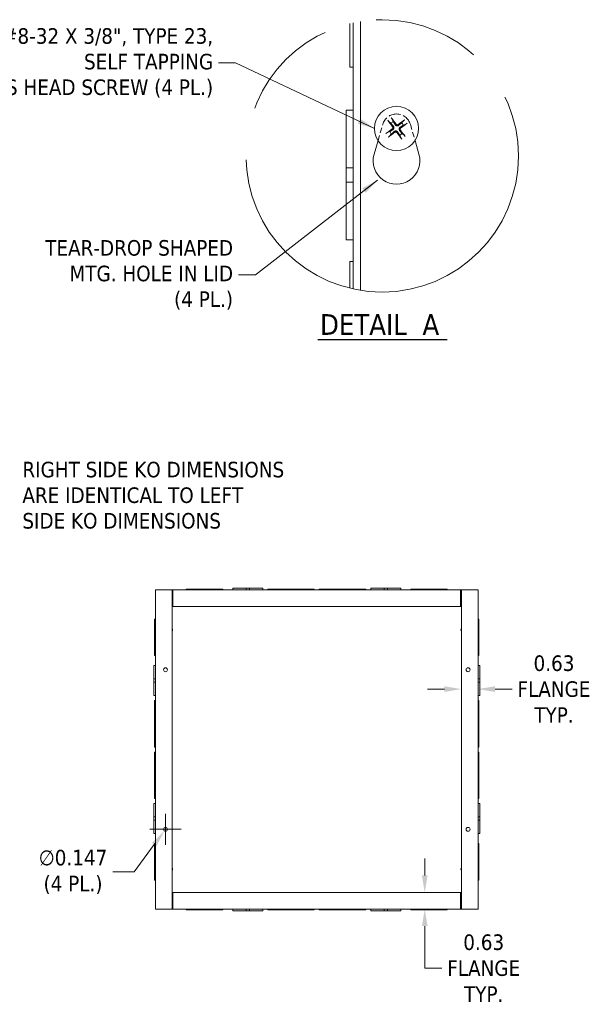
# Model space of a CAD drawing. Header units: inches. Extents: x 4 to 107, y 3 to 66.
# Tile 9 of 13: x 51 to 73, y 29 to 66. Entities that reach past the tile are written whole.
import ezdxf

# ---------------------------------------------------------------- set-up
doc = ezdxf.new("R2010")
doc.units = ezdxf.units.IN
doc.header["$LTSCALE"] = 6.5
doc.header["$MEASUREMENT"] = 0
doc.linetypes.add('DASHED', pattern=[0.2067, 0.1654, -0.0413])
doc.linetypes.add('DOUBLE_DASH_CHAIN', pattern=[1.2403, 0.6614, -0.0827, 0.1654, -0.0827, 0.1654, -0.0827])
doc.layers.get('0').update_dxf_attribs({"lineweight": 0})
for name, color, linetype, lineweight in [('Detail Boundary (ANSI)', 7, 'DOUBLE_DASH_CHAIN', 5), ('Dimension (ANSI)', 7, 'Continuous', 5), ('Hidden (ANSI)', 7, 'DASHED', 5), ('Symbol (ANSI)', 7, 'Continuous', 5), ('Visible (ANSI)', 7, 'Continuous', 5)]:
    doc.layers.add(name, color=color, linetype=linetype, lineweight=lineweight)
doc.styles.add('ROMANS', font='tahoma.ttf')
doc.styles.add('Text Style168', font='tahoma.ttf')
doc.dimstyles.new('Default (ANSI)', dxfattribs={"dimscale": 6.5, "dimtxt": 0.09, "dimasz": 0.098425, "dimexe": 0.125, "dimexo": 0.0625, "dimgap": 0.031496, "dimtad": 0, "dimtih": 1, "dimtoh": 1, "dimrnd": 1e-08, "dimzin": 0, "dimdsep": 46, "dimtxsty": 'ROMANS', "dimcen": 0.09, "dimdle": 0.393701, "dimclrd": 256, "dimclre": 256, "dimclrt": 256, "dimadec": 0, "dimazin": 0, "dimtfac": 1.111111, "dimtofl": 0, "dimtmove": 0, "dimatfit": 3, "dimfxl": 0, "dimtolj": 1, "dimtzin": 0, "dimlwd": -1, "dimlwe": -1, "dimarcsym": 0})
doc.dimstyles.new('Default (ANSI)$7', dxfattribs={"dimscale": 6.5, "dimtxt": 0.09, "dimasz": 0.098425, "dimexe": 0.125, "dimexo": 0.0625, "dimgap": 0.031496, "dimtad": 0, "dimtih": 1, "dimtoh": 1, "dimrnd": 1e-08, "dimzin": 0, "dimdsep": 46, "dimtxsty": 'ROMANS', "dimcen": 0.09, "dimdle": 0.393701, "dimclrd": 256, "dimclre": 256, "dimclrt": 256, "dimadec": 0, "dimazin": 0, "dimtfac": 1.111111, "dimtofl": 0, "dimtmove": 0, "dimatfit": 3, "dimfxl": 0, "dimtolj": 1, "dimtzin": 0, "dimlwd": -1, "dimlwe": -1, "dimarcsym": 0})

# ---------------------------------------------------------------- blocks, each defined once
blk = doc.blocks.new('*D19')
at = {"layer": 'Defpoints', "color": 0}
for p in [(67.671, 41.756), (68.296, 41.756), (67.671, 40.664)]:
    blk.add_point(p, dxfattribs=at)
at = {"layer": 'Dimension (ANSI)'}
for p, q in [((67.031, 40.664), (66.391, 40.664)), ((68.935, 40.664), (69.575, 40.664))]:
    blk.add_line(p, q, dxfattribs=at)
for points in [[(67.031, 40.77), (67.031, 40.557), (67.671, 40.664)], [(68.935, 40.77), (68.935, 40.557), (68.296, 40.664)]]:
    blk.add_solid(points, dxfattribs=at)
at = {"layer": 'Dimension (ANSI)', "insert": (71.151, 40.664), "char_height": 0.585, "attachment_point": 5, "style": 'ROMANS'}
blk.add_mtext('\\A1;0.63\\PFLANGE\\PTYP.', dxfattribs=at)
blk = doc.blocks.new('*D30')
at = {"layer": 'Defpoints', "color": 0}
for p in [(66.293, 33.017), (66.293, 33.017), (66.293, 32.392)]:
    blk.add_point(p, dxfattribs=at)
at = {"layer": 'Dimension (ANSI)'}
for p, q in [((66.293, 33.656), (66.293, 34.296)), ((66.293, 31.752), (66.293, 31.112)), ((66.293, 30.172), (66.293, 31.112)), ((66.933, 30.172), (66.293, 30.172))]:
    blk.add_line(p, q, dxfattribs=at)
for points in [[(66.187, 33.656), (66.4, 33.656), (66.293, 33.017)], [(66.187, 31.752), (66.4, 31.752), (66.293, 32.392)]]:
    blk.add_solid(points, dxfattribs=at)
at = {"layer": 'Dimension (ANSI)', "insert": (68.509, 30.172), "char_height": 0.585, "attachment_point": 5, "style": 'ROMANS'}
blk.add_mtext('\\A1;0.63\\PFLANGE\\PTYP.', dxfattribs=at)
blk = doc.blocks.new('2dTransSymbol1')
at = {"layer": 'Detail Boundary (ANSI)', "ltscale": 0.570209}
blk.add_circle((9.9529, 9.3406), 0.7879, dxfattribs=at)
blk = doc.blocks.new('*D33')
at = {"layer": 'Defpoints', "color": 0}
for p in [(56.502, 35.332), (56.589, 35.451)]:
    blk.add_point(p, dxfattribs=at)
at = {"layer": 'Dimension (ANSI)'}
for p, q in [((56.546, 34.807), (56.546, 35.977)), ((55.961, 35.392), (57.131, 35.392)), ((55.37, 33.788), (56.124, 34.816)), ((54.562, 33.788), (55.37, 33.788))]:
    blk.add_line(p, q, dxfattribs=at)
blk.add_solid([(56.038, 34.879), (56.21, 34.753), (56.502, 35.332)], dxfattribs=at)
at = {"layer": 'Dimension (ANSI)', "insert": (53.07, 33.788), "char_height": 0.585, "attachment_point": 5, "style": 'ROMANS'}
blk.add_mtext('\\A1;∅0.147\\P(4 PL.)', dxfattribs=at)

msp = doc.modelspace()

# ---------------------------------------------------------------- linework, layer by layer
at = {"layer": 'Hidden (ANSI)', "ltscale": 0.184955}
for p, q in [((64.5355, 61.2914), (64.7108, 61.8981)), ((65.7516, 61.8981), (65.9269, 61.2914))]:
    msp.add_line(p, q, dxfattribs=at)
at = {"layer": 'Hidden (ANSI)', "ltscale": 0.409258}
msp.add_arc((65.2312, 61.7477), 0.5417, 16.11583, 163.88417, dxfattribs=at)
at = {"layer": 'Symbol (ANSI)', "lineweight": 30}
msp.add_line((62.278, 53.8083), (67.1344, 53.8083), dxfattribs=at)
at = {"layer": 'Visible (ANSI)'}
for p, q in [((63.4708, 64.0552), (63.4708, 65.6873)), ((63.6062, 55.7094), (63.6062, 65.7187)), ((63.8771, 55.6581), (63.8771, 65.77)), ((63.6062, 64.0552), (63.4708, 64.0552)), ((63.3354, 60.2642), (63.3354, 62.4302)), ((63.6062, 62.4302), (63.3354, 62.4302)), ((64.9357, 62.0167), (65.0241, 61.9377)), ((65.1102, 62.0014), (65.0604, 62.1091)), ((65.5002, 62.0433), (65.4212, 61.9548)), ((65.4849, 61.8688), (65.5926, 61.9185)), ((64.9776, 61.6267), (64.8699, 61.5769)), ((64.9622, 61.4522), (65.0413, 61.5406)), ((65.3523, 61.4941), (65.402, 61.3864)), ((65.5268, 61.4787), (65.4384, 61.5578)), ((64.3861, 60.7742), (64.5355, 61.2914)), ((65.9269, 61.2914), (66.0763, 60.7742)), ((63.3354, 60.2642), (63.3354, 59.7216)), ((63.6062, 60.2642), (63.3354, 60.2642)), ((63.6062, 59.7216), (63.3354, 59.7216)), ((63.3354, 57.5552), (63.3354, 59.7216)), ((63.6062, 57.5552), (63.3354, 57.5552)), ((63.4708, 55.7407), (63.4708, 56.7427)), ((63.6062, 56.7427), (63.4708, 56.7427)), ((59.0757, 44.4541), (59.5757, 44.4541)), ((59.0757, 44.3916), (59.0757, 44.4541)), ((59.7007, 44.4541), (59.5757, 44.4541)), ((59.5757, 44.3916), (59.5757, 44.4541)), ((59.7007, 44.4541), (60.2007, 44.4541)), ((59.7007, 44.3916), (59.7007, 44.4541)), ((60.2007, 44.3916), (60.2007, 44.4541)), ((64.2657, 44.4541), (64.7657, 44.4541)), ((64.2657, 44.3916), (64.2657, 44.4541)), ((64.8907, 44.4541), (64.7657, 44.4541)), ((64.7657, 44.3916), (64.7657, 44.4541)), ((64.8907, 44.4541), (65.3907, 44.4541)), ((64.8907, 44.3916), (64.8907, 44.4541)), ((65.3907, 44.3916), (65.3907, 44.4541)), ((56.2644, 44.3916), (56.1707, 44.3916)), ((56.1707, 32.3916), (56.1707, 44.3916)), ((56.2644, 44.3916), (56.7957, 44.3916)), ((56.7957, 44.3916), (56.7957, 32.3916)), ((56.8267, 44.3916), (56.7957, 44.3916)), ((56.7957, 44.3291), (56.8267, 44.3291)), ((56.8267, 44.3291), (56.8267, 44.3916)), ((56.8267, 44.3916), (56.8269, 44.3916)), ((56.8269, 44.3291), (56.8267, 44.3291)), ((56.8269, 44.3916), (67.6394, 44.3916)), ((56.8269, 44.3916), (56.8269, 44.2978)), ((56.8269, 43.7666), (56.8269, 44.2978)), ((57.3257, 44.4228), (57.9507, 44.4228)), ((57.3257, 44.3916), (57.3257, 44.4228)), ((58.0757, 44.4228), (57.9507, 44.4228)), ((57.9507, 44.4228), (57.9507, 44.3916)), ((58.0757, 44.4228), (58.0757, 44.3916)), ((58.0757, 44.4228), (58.7007, 44.4228)), ((58.7007, 44.3916), (58.7007, 44.4228)), ((60.3882, 44.4228), (61.2007, 44.4228)), ((60.3882, 44.3916), (60.3882, 44.4228)), ((61.3257, 44.4228), (61.2007, 44.4228)), ((61.2007, 44.4228), (61.2007, 44.3916)), ((61.3257, 44.4228), (61.3257, 44.3916)), ((61.3257, 44.4228), (62.1382, 44.4228)), ((62.1382, 44.3916), (62.1382, 44.4228)), ((62.3282, 44.4228), (63.1407, 44.4228)), ((62.3282, 44.3916), (62.3282, 44.4228)), ((63.2657, 44.4228), (63.1407, 44.4228)), ((63.1407, 44.4228), (63.1407, 44.3916)), ((63.2657, 44.4228), (64.0782, 44.4228)), ((63.2657, 44.4228), (63.2657, 44.3916)), ((64.0782, 44.3916), (64.0782, 44.4228)), ((65.7657, 44.4228), (66.3907, 44.4228)), ((65.7657, 44.3916), (65.7657, 44.4228)), ((66.5157, 44.4228), (66.3907, 44.4228)), ((66.3907, 44.4228), (66.3907, 44.3916)), ((66.5157, 44.4228), (67.1407, 44.4228)), ((66.5157, 44.4228), (66.5157, 44.3916)), ((67.1407, 44.3916), (67.1407, 44.4228)), ((67.6394, 44.2978), (67.6394, 44.3916)), ((67.6394, 44.3916), (67.6396, 44.3916)), ((67.6396, 44.3291), (67.6394, 44.3291)), ((67.6394, 44.2978), (67.6394, 43.7666)), ((67.6396, 44.3916), (67.6396, 44.3291)), ((67.6707, 44.3916), (67.6396, 44.3916)), ((67.6396, 44.3291), (67.6707, 44.3291)), ((67.6707, 44.3916), (68.2019, 44.3916)), ((67.6707, 32.3916), (67.6707, 44.3916)), ((68.2957, 44.3916), (68.2019, 44.3916)), ((68.2957, 44.3916), (68.2957, 32.3916)), ((56.7957, 43.7666), (56.8269, 43.7666)), ((67.6394, 43.7666), (56.8269, 43.7666)), ((67.6394, 43.7666), (67.6707, 43.7666)), ((56.1394, 42.6741), (56.1394, 43.2991)), ((56.1707, 43.2991), (56.1394, 43.2991)), ((68.2957, 43.2991), (68.3269, 43.2991)), ((68.3269, 43.2991), (68.3269, 42.6741)), ((56.1394, 42.6741), (56.1394, 42.5491)), ((56.1707, 42.6741), (56.1394, 42.6741)), ((68.3269, 42.6741), (68.2957, 42.6741)), ((68.3269, 42.5491), (68.3269, 42.6741)), ((56.1394, 41.9241), (56.1394, 42.5491)), ((56.1394, 42.5491), (56.1707, 42.5491)), ((68.3269, 42.5491), (68.2957, 42.5491)), ((68.3269, 42.5491), (68.3269, 41.9241)), ((56.1707, 41.9241), (56.1394, 41.9241)), ((68.2957, 41.9241), (68.3269, 41.9241)), ((56.1082, 41.0492), (56.1082, 41.5491)), ((56.1707, 41.5491), (56.1082, 41.5491)), ((68.2957, 41.5491), (68.3582, 41.5491)), ((68.3582, 41.5491), (68.3582, 41.0491)), ((56.1082, 41.0492), (56.1082, 40.924)), ((56.1707, 41.0492), (56.1082, 41.0492)), ((56.1707, 40.924), (56.1082, 40.924)), ((56.1082, 40.4241), (56.1082, 40.924)), ((68.2957, 41.0491), (68.3582, 41.0491)), ((68.2957, 40.9241), (68.3582, 40.9241)), ((68.3582, 40.9241), (68.3582, 41.0491)), ((68.3582, 40.9241), (68.3582, 40.4241)), ((56.1707, 40.4241), (56.1082, 40.4241)), ((68.2957, 40.4241), (68.3582, 40.4241)), ((56.1394, 39.4241), (56.1394, 40.2366)), ((56.1707, 40.2366), (56.1394, 40.2366)), ((68.2957, 40.2366), (68.3269, 40.2366)), ((68.3269, 40.2366), (68.3269, 39.4241)), ((56.1394, 39.4241), (56.1394, 39.2991)), ((56.1707, 39.4241), (56.1394, 39.4241)), ((56.1394, 38.4866), (56.1394, 39.2991)), ((56.1394, 39.2991), (56.1707, 39.2991)), ((68.3269, 39.4241), (68.2957, 39.4241)), ((68.3269, 39.2991), (68.2957, 39.2991)), ((68.3269, 39.2991), (68.3269, 39.4241)), ((68.3269, 39.2991), (68.3269, 38.4866)), ((56.1707, 38.4866), (56.1394, 38.4866)), ((56.1394, 37.4841), (56.1394, 38.2966)), ((56.1707, 38.2966), (56.1394, 38.2966)), ((68.2957, 38.4866), (68.3269, 38.4866)), ((68.2957, 38.2966), (68.3269, 38.2966)), ((68.3269, 38.2966), (68.3269, 37.4841)), ((56.1394, 37.4841), (56.1394, 37.3591)), ((56.1707, 37.4841), (56.1394, 37.4841)), ((68.3269, 37.4841), (68.2957, 37.4841)), ((68.3269, 37.3591), (68.3269, 37.4841)), ((56.1394, 37.3591), (56.1707, 37.3591)), ((56.1394, 36.5466), (56.1394, 37.3591)), ((68.3269, 37.3591), (68.2957, 37.3591)), ((68.3269, 37.3591), (68.3269, 36.5466)), ((56.1082, 35.8592), (56.1082, 36.3591)), ((56.1707, 36.3591), (56.1082, 36.3591)), ((56.1707, 36.5466), (56.1394, 36.5466)), ((68.2957, 36.5466), (68.3269, 36.5466)), ((68.2957, 36.3591), (68.3582, 36.3591)), ((68.3582, 36.3591), (68.3582, 35.8591)), ((56.1082, 35.8592), (56.1082, 35.734)), ((56.1707, 35.8592), (56.1082, 35.8592)), ((56.1707, 35.734), (56.1082, 35.734)), ((56.1082, 35.2341), (56.1082, 35.734)), ((68.2957, 35.8591), (68.3582, 35.8591)), ((68.2957, 35.7341), (68.3582, 35.7341)), ((68.3582, 35.7341), (68.3582, 35.8591)), ((68.3582, 35.7341), (68.3582, 35.2341)), ((56.1707, 35.2341), (56.1082, 35.2341)), ((68.2957, 35.2341), (68.3582, 35.2341)), ((56.1394, 34.2341), (56.1394, 34.8591)), ((56.1707, 34.8591), (56.1394, 34.8591)), ((68.2957, 34.8591), (68.3269, 34.8591)), ((68.3269, 34.8591), (68.3269, 34.2341)), ((56.1394, 34.2341), (56.1394, 34.1091)), ((56.1707, 34.2341), (56.1394, 34.2341)), ((56.1394, 34.1091), (56.1707, 34.1091)), ((56.1394, 33.4841), (56.1394, 34.1091)), ((68.3269, 34.2341), (68.2957, 34.2341)), ((68.3269, 34.1091), (68.2957, 34.1091)), ((68.3269, 34.1091), (68.3269, 34.2341)), ((68.3269, 34.1091), (68.3269, 33.4841)), ((56.1707, 33.4841), (56.1394, 33.4841)), ((68.2957, 33.4841), (68.3269, 33.4841)), ((56.8269, 33.0166), (56.7957, 33.0166)), ((56.8269, 32.4853), (56.8269, 33.0166)), ((56.8269, 33.0166), (67.6394, 33.0166)), ((67.6394, 33.0166), (67.6394, 32.4853)), ((67.6707, 33.0166), (67.6394, 33.0166)), ((56.1707, 32.3916), (56.2644, 32.3916)), ((56.7957, 32.3916), (56.2644, 32.3916)), ((56.8267, 32.4541), (56.7957, 32.4541)), ((56.7957, 32.3916), (56.8267, 32.3916)), ((56.8267, 32.3916), (56.8267, 32.4541)), ((56.8267, 32.4541), (56.8269, 32.4541)), ((56.8269, 32.3916), (56.8267, 32.3916)), ((56.8269, 32.4853), (56.8269, 32.3916)), ((67.6394, 32.3916), (56.8269, 32.3916)), ((57.3257, 32.3916), (57.3257, 32.3603)), ((57.9506, 32.3603), (57.3257, 32.3603)), ((57.9506, 32.3603), (57.9506, 32.3916)), ((57.9506, 32.3603), (58.0756, 32.3603)), ((58.0756, 32.3603), (58.0756, 32.3916)), ((58.7007, 32.3603), (58.0756, 32.3603)), ((58.7007, 32.3916), (58.7007, 32.3603)), ((59.0757, 32.3916), (59.0757, 32.3291)), ((59.5756, 32.3291), (59.0757, 32.3291)), ((59.5756, 32.3916), (59.5756, 32.3291)), ((59.5756, 32.3291), (59.7006, 32.3291)), ((59.7006, 32.3916), (59.7006, 32.3291)), ((60.2007, 32.3291), (59.7006, 32.3291)), ((60.2007, 32.3916), (60.2007, 32.3291)), ((60.3882, 32.3916), (60.3882, 32.3603)), ((61.2006, 32.3603), (60.3882, 32.3603)), ((61.2006, 32.3603), (61.2006, 32.3916)), ((61.2006, 32.3603), (61.3256, 32.3603)), ((61.3256, 32.3603), (61.3256, 32.3916)), ((62.1382, 32.3603), (61.3256, 32.3603)), ((62.1382, 32.3916), (62.1382, 32.3603)), ((62.3282, 32.3916), (62.3282, 32.3603)), ((63.1406, 32.3603), (62.3282, 32.3603)), ((63.1406, 32.3603), (63.1406, 32.3916)), ((63.1406, 32.3603), (63.2656, 32.3603)), ((63.2656, 32.3603), (63.2656, 32.3916)), ((64.0782, 32.3603), (63.2656, 32.3603)), ((64.0782, 32.3916), (64.0782, 32.3603)), ((64.2657, 32.3916), (64.2657, 32.3291)), ((64.7656, 32.3291), (64.2657, 32.3291)), ((64.7656, 32.3916), (64.7656, 32.3291)), ((64.7656, 32.3291), (64.8906, 32.3291)), ((64.8906, 32.3916), (64.8906, 32.3291)), ((65.3907, 32.3291), (64.8906, 32.3291)), ((65.3907, 32.3916), (65.3907, 32.3291)), ((65.7657, 32.3916), (65.7657, 32.3603)), ((66.3906, 32.3603), (65.7657, 32.3603)), ((66.3906, 32.3603), (66.3906, 32.3916)), ((66.3906, 32.3603), (66.5156, 32.3603)), ((66.5156, 32.3603), (66.5156, 32.3916)), ((67.1407, 32.3603), (66.5156, 32.3603)), ((67.1407, 32.3916), (67.1407, 32.3603)), ((67.6394, 32.3916), (67.6394, 32.4853)), ((67.6394, 32.4541), (67.6396, 32.4541)), ((67.6396, 32.3916), (67.6394, 32.3916)), ((67.6396, 32.4541), (67.6396, 32.3916)), ((67.6707, 32.4541), (67.6396, 32.4541)), ((67.6396, 32.3916), (67.6707, 32.3916)), ((68.2019, 32.3916), (67.6707, 32.3916)), ((68.2019, 32.3916), (68.2957, 32.3916))]:
    msp.add_line(p, q, dxfattribs=at)
for centre, radius in [((65.2312, 61.7477), 0.832), ((56.5457, 41.3916), 0.0735), ((67.9207, 41.3916), 0.0735), ((56.5457, 35.3916), 0.0735), ((67.9207, 35.3916), 0.0735)]:
    msp.add_circle(centre, radius, dxfattribs=at)
for centre, radius, start, end in [((65.2312, 61.7477), 0.281, 115.51856, 137.47432), ((65.2312, 61.7477), 0.281, 25.51856, 47.47432), ((65.2312, 61.7477), 0.281, 205.51856, 227.47432), ((65.2312, 61.7477), 0.281, 295.51856, 317.47432), ((65.2312, 60.5301), 0.8797, 163.88417, 16.11583), ((56.6707, 42.8916), 0.1406, 332.73396, 27.26604), ((67.7957, 42.8916), 0.1406, 152.73396, 207.26604), ((56.6707, 33.8916), 0.1406, 332.73396, 27.26604), ((67.7957, 33.8916), 0.1406, 152.73396, 207.26604)]:
    msp.add_arc(centre, radius, start, end, dxfattribs=at)
for centre, major_axis, start_param, end_param in [((65.2469, 61.76), (0.6791, -0.866), 4.3004343, 4.5850223), ((65.2149, 61.7364), (-0.6295, 0.9027), 4.8397556, 5.1243436), ((65.2435, 61.7321), (-0.866, -0.6791), 4.3004343, 4.5850223), ((65.2199, 61.764), (0.9027, 0.6295), 4.8397556, 5.1243436), ((65.2426, 61.7314), (-0.9027, -0.6295), 4.8397556, 5.1243436), ((65.219, 61.7634), (0.866, 0.6791), 4.3004343, 4.5850223), ((65.2475, 61.7591), (0.6295, -0.9027), 4.8397556, 5.1243436), ((65.2156, 61.7355), (-0.6791, 0.866), 4.3004343, 4.5850223)]:
    msp.add_ellipse(centre, major_axis=major_axis, ratio=0.0871557, start_param=start_param, end_param=end_param, dxfattribs=at)
for points, knots in [([(64.9357, 62.0167), (64.9344, 62.0179), (64.9327, 62.0196), (64.9288, 62.0237), (64.9259, 62.027), (64.9206, 62.0332), (64.9173, 62.0373), (64.9118, 62.0443), (64.9087, 62.0485), (64.9061, 62.0521), (64.9059, 62.0523), (64.9058, 62.0525)], [0.071294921, 0.071294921, 0.071294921, 0.071294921, 0.077560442, 0.077560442, 0.085300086, 0.085300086, 0.09312997, 0.09312997, 0.100965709, 0.100965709, 0.101461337, 0.101461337, 0.101461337, 0.101461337]), ([(65.035, 62.1481), (65.0351, 62.1479), (65.0353, 62.1477), (65.0379, 62.1442), (65.041, 62.1399), (65.0461, 62.1326), (65.049, 62.1282), (65.0535, 62.1214), (65.0558, 62.1176), (65.0586, 62.1127), (65.0597, 62.1106), (65.0604, 62.1091)], [0.022881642, 0.022881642, 0.022881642, 0.022881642, 0.02337727, 0.02337727, 0.03121301, 0.03121301, 0.039042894, 0.039042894, 0.046782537, 0.046782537, 0.053048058, 0.053048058, 0.053048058, 0.053048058]), ([(65.1139, 61.8334), (65.1207, 61.8255), (65.1262, 61.8163), (65.1323, 61.8006), (65.1343, 61.7931), (65.1361, 61.7776), (65.136, 61.7695), (65.1338, 61.7547), (65.1315, 61.747), (65.1252, 61.7327), (65.1212, 61.7261), (65.1107, 61.7129), (65.1027, 61.7056), (65.094, 61.7001)], [0.235993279, 0.235993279, 0.235993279, 0.235993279, 0.254932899, 0.254932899, 0.268112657, 0.268112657, 0.281292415, 0.281292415, 0.294472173, 0.294472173, 0.307651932, 0.307651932, 0.326591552, 0.326591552, 0.326591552, 0.326591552]), ([(65.3169, 61.865), (65.309, 61.8583), (65.2998, 61.8528), (65.2841, 61.8467), (65.2766, 61.8447), (65.2611, 61.8428), (65.253, 61.843), (65.2382, 61.8452), (65.2305, 61.8474), (65.2162, 61.8537), (65.2096, 61.8578), (65.1964, 61.8682), (65.1891, 61.8762), (65.1836, 61.885)], [0.235993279, 0.235993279, 0.235993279, 0.235993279, 0.254932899, 0.254932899, 0.268112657, 0.268112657, 0.281292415, 0.281292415, 0.294472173, 0.294472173, 0.307651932, 0.307651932, 0.326591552, 0.326591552, 0.326591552, 0.326591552]), ([(65.2948, 61.8932), (65.2892, 61.8889), (65.2823, 61.8854), (65.2677, 61.8814), (65.26, 61.8809), (65.2458, 61.8826), (65.2384, 61.885), (65.2252, 61.8923), (65.2194, 61.8974), (65.2143, 61.9037), (65.2136, 61.9046), (65.213, 61.9054)], [0, 0, 0, 0, 0.01255561, 0.01255561, 0.02511122, 0.02511122, 0.037656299, 0.037656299, 0.050201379, 0.050201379, 0.052067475, 0.052067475, 0.052067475, 0.052067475]), ([(65.5002, 62.0433), (65.5014, 62.0445), (65.5031, 62.0463), (65.5072, 62.0501), (65.5105, 62.053), (65.5167, 62.0583), (65.5208, 62.0616), (65.5278, 62.0671), (65.532, 62.0703), (65.5356, 62.0729), (65.5358, 62.073), (65.536, 62.0732)], [0.071294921, 0.071294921, 0.071294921, 0.071294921, 0.077560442, 0.077560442, 0.085300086, 0.085300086, 0.09312997, 0.09312997, 0.100965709, 0.100965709, 0.101461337, 0.101461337, 0.101461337, 0.101461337]), ([(65.6316, 61.944), (65.6314, 61.9438), (65.6312, 61.9437), (65.6277, 61.941), (65.6234, 61.9379), (65.6161, 61.9328), (65.6117, 61.9299), (65.6049, 61.9255), (65.6011, 61.9232), (65.5962, 61.9204), (65.5941, 61.9192), (65.5926, 61.9185)], [0.022881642, 0.022881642, 0.022881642, 0.022881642, 0.02337727, 0.02337727, 0.03121301, 0.03121301, 0.039042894, 0.039042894, 0.046782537, 0.046782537, 0.053048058, 0.053048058, 0.053048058, 0.053048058]), ([(64.8309, 61.5515), (64.8311, 61.5516), (64.8313, 61.5518), (64.8348, 61.5544), (64.8391, 61.5575), (64.8464, 61.5626), (64.8507, 61.5655), (64.8576, 61.57), (64.8613, 61.5723), (64.8662, 61.5751), (64.8684, 61.5762), (64.8699, 61.5769)], [0.022881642, 0.022881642, 0.022881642, 0.022881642, 0.02337727, 0.02337727, 0.03121301, 0.03121301, 0.039042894, 0.039042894, 0.046782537, 0.046782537, 0.053048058, 0.053048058, 0.053048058, 0.053048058]), ([(65.0857, 61.8113), (65.09, 61.8056), (65.0935, 61.7988), (65.0975, 61.7842), (65.098, 61.7765), (65.0963, 61.7623), (65.094, 61.7549), (65.0866, 61.7417), (65.0816, 61.7359), (65.0752, 61.7308), (65.0744, 61.7301), (65.0735, 61.7295)], [0, 0, 0, 0, 0.012558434, 0.012558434, 0.025116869, 0.025116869, 0.037659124, 0.037659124, 0.050201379, 0.050201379, 0.052067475, 0.052067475, 0.052067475, 0.052067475]), ([(65.1456, 61.6304), (65.1534, 61.6372), (65.1627, 61.6427), (65.1784, 61.6488), (65.1859, 61.6508), (65.2014, 61.6526), (65.2094, 61.6525), (65.2242, 61.6503), (65.232, 61.648), (65.2463, 61.6417), (65.2528, 61.6377), (65.2661, 61.6272), (65.2733, 61.6192), (65.2788, 61.6105)], [0.235993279, 0.235993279, 0.235993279, 0.235993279, 0.254932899, 0.254932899, 0.268112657, 0.268112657, 0.281292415, 0.281292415, 0.294472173, 0.294472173, 0.307651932, 0.307651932, 0.326591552, 0.326591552, 0.326591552, 0.326591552]), ([(65.1677, 61.6022), (65.1733, 61.6065), (65.1802, 61.61), (65.1948, 61.614), (65.2025, 61.6145), (65.2167, 61.6128), (65.224, 61.6105), (65.2373, 61.6031), (65.2431, 61.5981), (65.2482, 61.5917), (65.2488, 61.5909), (65.2494, 61.59)], [0, 0, 0, 0, 0.012558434, 0.012558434, 0.025116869, 0.025116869, 0.037659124, 0.037659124, 0.050201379, 0.050201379, 0.052067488, 0.052067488, 0.052067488, 0.052067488]), ([(65.3485, 61.6621), (65.3418, 61.6699), (65.3363, 61.6792), (65.3302, 61.6949), (65.3282, 61.7024), (65.3263, 61.7179), (65.3265, 61.7259), (65.3287, 61.7407), (65.3309, 61.7485), (65.3372, 61.7628), (65.3413, 61.7693), (65.3517, 61.7826), (65.3597, 61.7898), (65.3685, 61.7953)], [0.235993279, 0.235993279, 0.235993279, 0.235993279, 0.254932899, 0.254932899, 0.268112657, 0.268112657, 0.281292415, 0.281292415, 0.294472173, 0.294472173, 0.307651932, 0.307651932, 0.326591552, 0.326591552, 0.326591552, 0.326591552]), ([(65.3767, 61.6842), (65.3724, 61.6898), (65.3689, 61.6967), (65.3649, 61.7113), (65.3644, 61.719), (65.3661, 61.7332), (65.3685, 61.7405), (65.3758, 61.7538), (65.3809, 61.7596), (65.3872, 61.7647), (65.3881, 61.7653), (65.3889, 61.7659)], [0, 0, 0, 0, 0.012558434, 0.012558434, 0.025116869, 0.025116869, 0.037659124, 0.037659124, 0.050201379, 0.050201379, 0.052067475, 0.052067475, 0.052067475, 0.052067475]), ([(65.5268, 61.4787), (65.528, 61.4776), (65.5298, 61.4759), (65.5336, 61.4718), (65.5365, 61.4685), (65.5418, 61.4622), (65.5451, 61.4581), (65.5506, 61.4511), (65.5538, 61.4469), (65.5564, 61.4434), (65.5565, 61.4432), (65.5567, 61.443)], [0.071294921, 0.071294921, 0.071294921, 0.071294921, 0.077560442, 0.077560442, 0.085300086, 0.085300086, 0.09312997, 0.09312997, 0.100965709, 0.100965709, 0.101461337, 0.101461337, 0.101461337, 0.101461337]), ([(64.9622, 61.4522), (64.9611, 61.4509), (64.9594, 61.4492), (64.9553, 61.4453), (64.952, 61.4424), (64.9457, 61.4371), (64.9416, 61.4338), (64.9346, 61.4283), (64.9304, 61.4252), (64.9269, 61.4226), (64.9267, 61.4224), (64.9265, 61.4223)], [0.071294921, 0.071294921, 0.071294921, 0.071294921, 0.077560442, 0.077560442, 0.085300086, 0.085300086, 0.09312997, 0.09312997, 0.100965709, 0.100965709, 0.101461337, 0.101461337, 0.101461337, 0.101461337]), ([(65.4275, 61.3474), (65.4273, 61.3476), (65.4272, 61.3478), (65.4245, 61.3513), (65.4214, 61.3556), (65.4163, 61.3629), (65.4134, 61.3672), (65.409, 61.3741), (65.4067, 61.3778), (65.4039, 61.3827), (65.4027, 61.3849), (65.402, 61.3864)], [0.022881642, 0.022881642, 0.022881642, 0.022881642, 0.02337727, 0.02337727, 0.03121301, 0.03121301, 0.039042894, 0.039042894, 0.046782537, 0.046782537, 0.053048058, 0.053048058, 0.053048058, 0.053048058])]:
    msp.add_open_spline(points, degree=3, knots=knots, dxfattribs=at)
for points, weights in [([(65.0241, 61.9377), (65.0834, 61.8688), (65.1139, 61.8334)], [1, 1.40669277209, 1.76946736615]), ([(65.1836, 61.885), (65.1587, 61.9245), (65.1102, 62.0014)], [1.76946736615, 1.40669277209, 1]), ([(65.4212, 61.9548), (65.3523, 61.8955), (65.3169, 61.865)], [1, 1.40669277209, 1.76946736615]), ([(65.3685, 61.7953), (65.408, 61.8203), (65.4849, 61.8688)], [1.76946736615, 1.40669277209, 1]), ([(65.094, 61.7001), (65.0545, 61.6752), (64.9776, 61.6267)], [1.76946736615, 1.40669277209, 1]), ([(65.0413, 61.5406), (65.1101, 61.5999), (65.1456, 61.6304)], [1, 1.40669277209, 1.76946736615]), ([(65.2788, 61.6105), (65.3038, 61.571), (65.3523, 61.4941)], [1.76946736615, 1.40669277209, 1]), ([(65.4384, 61.5578), (65.379, 61.6266), (65.3485, 61.6621)], [1, 1.40669277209, 1.76946736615])]:
    msp.add_rational_spline(points, weights, degree=2, dxfattribs=at)

# ---------------------------------------------------------------- block references
at = {"xscale": 6.5, "yscale": 6.5, "zscale": 6.5}
msp.add_blockref('2dTransSymbol1', (0, 0), dxfattribs=at)

# ---------------------------------------------------------------- texts
at = {"layer": 'Symbol (ANSI)', "char_height": 0.585, "line_spacing_factor": 0.987884, "style": 'ROMANS'}
for s, insert, width, attachment_point in [('{#8-32 X 3/8", TYPE 23,\\PSELF TAPPING\\PTRUSS HEAD SCREW (4 PL.)}', (58.3388, 64.2071), 10.170182, 6), ('{TEAR-DROP SHAPED\\PMTG. HOLE IN LID\\P(4 PL.)}', (59.0861, 56.2393), 7.418691, 6), ('{RIGHT SIDE KO DIMENSIONS\\PARE IDENTICAL TO LEFT\\PSIDE KO DIMENSIONS}', (51.1665, 47.9505), 10.647569, 4)]:
    msp.add_mtext(s, dxfattribs=dict(at, insert=insert, width=width, attachment_point=attachment_point))
at = {"layer": 'Symbol (ANSI)', "insert": (62.356, 53.9838), "char_height": 0.78, "attachment_point": 7, "style": 'Text Style168'}
msp.add_mtext('DETAIL  A', dxfattribs=at)

# ---------------------------------------------------------------- dimensions: what is measured, and where the dimension line sits
at = {"layer": 'Dimension (ANSI)'}
for base, p1, p2, angle, override, picture, middle in [((67.6706646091, 40.663697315), (68.2956646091, 41.7557358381), (67.6706646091, 41.7557358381), 180, {"dimtih": 0, "dimtoh": 0, "dimdec": 2, "dimse1": 1, "dimse2": 1, "dimtp": 0, "dimtm": 0, "dimtdec": 2, "dimatfit": 1}, '*D19', (71.1510716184, 40.663697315)), ((66.2934866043, 33.0165990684), (66.2934866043, 32.3915990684), (66.2934866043, 33.0165990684), 90, {"dimdec": 2, "dimse1": 1, "dimse2": 1, "dimtp": 0, "dimtm": 0, "dimtdec": 2, "dimtmove": 1, "dimatfit": 1}, '*D30', (66.3376781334, 30.1721109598))]:
    dim = msp.add_linear_dim(base=base, p1=p1, p2=p2, angle=angle, text='<>\\PFLANGE\\PTYP.', dimstyle='Default (ANSI)', override=override, dxfattribs=at)
    dim.commit()
    dim.dimension.update_dxf_attribs({"geometry": picture, "text_midpoint": middle, "dimtype": 160})
dim = msp.add_diameter_dim_2p(p1=(56.5891, 35.4509), p2=(56.5022, 35.3323), text='<>\\P(4 PL.)', dimstyle='Default (ANSI)', override={"dimdec": 3, "dimlfac": 1, "dimtp": 0, "dimtm": 0, "dimtdec": 2}, dxfattribs=at)
dim.commit()
dim.dimension.update_dxf_attribs({"geometry": '*D33', "text_midpoint": (53.0701, 33.788), "dimtype": 163})

# ---------------------------------------------------------------- leaders
at = {"layer": 'Symbol (ANSI)'}
for points in [[(64.3992, 61.7477), (59.1833, 64.2071), (58.5435, 64.2071)], [(64.5142, 59.8028), (59.9306, 56.2393), (59.2908, 56.2393)]]:
    msp.add_leader(points, dimstyle='Default (ANSI)$7', override={"dimtad": 0}, dxfattribs=at)

doc.saveas('drawing.dxf')
